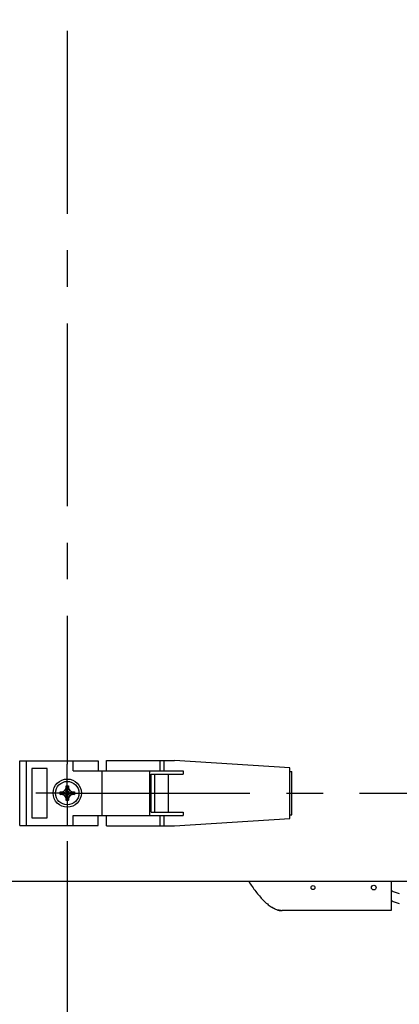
# Model space of a CAD drawing. Header units: inches. Extents: x 0 to 34, y 0 to 22.
# Tile 21 of 72: x 15 to 16.5, y 3.7 to 7.5. Entities that reach past the tile are written whole.
import ezdxf

# ---------------------------------------------------------------- set-up
doc = ezdxf.new("R2010")
doc.units = ezdxf.units.IN
doc.header["$LTSCALE"] = 1.87
doc.header["$MEASUREMENT"] = 0
doc.linetypes.add('CENTER', pattern=[0.6, 0.375, -0.075, 0.075, -0.075])
doc.layers.get('0').update_dxf_attribs({"linetype": 'CONTINUOUS'})
doc.layers.add('DEFAULT_1', color=7, linetype='CENTER')
doc.layers.add('DIMENSIONS', color=7, linetype='CONTINUOUS')
doc.styles.get("Standard").update_dxf_attribs({"font": 'txt', "width": 0.8})
doc.dimstyles.new('DIMSTYLE_2', dxfattribs={"dimtxt": 0.125, "dimasz": 0.18, "dimexe": 0.18, "dimexo": 0.0625, "dimgap": 0.09, "dimtad": 0, "dimtih": 1, "dimtoh": 1, "dimdec": 3, "dimlfac": 3, "dimzin": 4, "dimdsep": 46, "dimtxsty": 'STANDARD', "dimblk": '_FILLED', "dimblk1": '_FILLED', "dimblk2": '_FILLED', "dimcen": 0.09, "dimadec": 0, "dimazin": 0, "dimtp": 0.001, "dimtm": 0.001, "dimtfac": 1, "dimtdec": 3, "dimtofl": 0, "dimtmove": 0, "dimatfit": 3, "dimldrblk": '_FILLED', "dimfxl": 1, "dimtolj": 1, "dimtzin": 4, "dimarcsym": 0})

# ---------------------------------------------------------------- blocks, each defined once
blk = doc.blocks.new('_FILLED')
at = {"color": 0, "linetype": 'BYBLOCK'}
blk.add_solid([(0, 0), (-1, 0.174), (-1, -0.174)], dxfattribs=at)
blk = doc.blocks.new('*D16')
at = {"layer": 'DIMENSIONS', "color": 2, "linetype": 'CONTINUOUS'}
for p, q in [((15.1962, 4.3031), (15.1962, 3.1428)), ((19.4295, 4.3031), (19.4295, 3.1428)), ((15.1962, 3.2678), (16.73, 3.2678)), ((19.4295, 3.2678), (18.38, 3.2678))]:
    blk.add_line(p, q, dxfattribs=at)
at = {"layer": 'DIMENSIONS', "color": 2, "linetype": 'CONTINUOUS', "xscale": 0.18, "yscale": 0.18, "zscale": 0.18, "rotation": 180}
blk.add_blockref('_FILLED', (15.1962, 3.2678), dxfattribs=at)
at = {"layer": 'DIMENSIONS', "color": 2, "linetype": 'CONTINUOUS', "xscale": 0.18, "yscale": 0.18, "zscale": 0.18}
blk.add_blockref('_FILLED', (19.4295, 3.2678), dxfattribs=at)
at = {"layer": 'DIMENSIONS', "color": 2, "linetype": 'CONTINUOUS', "width": 0.8}
for s, p in [('12.700', (16.7925, 3.2053)), ('[', (17.5175, 3.2053)), ('322.58', (17.6175, 3.2053)), (']', (18.2175, 3.2053))]:
    blk.add_text(s, height=0.125, dxfattribs=at).set_placement(p)

msp = doc.modelspace()

# ---------------------------------------------------------------- linework, layer by layer
at = {"color": 7, "linetype": 'CONTINUOUS'}
for p, q in [((15.01455, 4.36266), (15.01455, 4.611)), ((15.01455, 4.611), (15.31471, 4.611)), ((15.04019, 4.36266), (15.04019, 4.611)), ((15.21931, 4.57266), (15.21931, 4.611)), ((15.31471, 4.611), (15.31471, 4.57266)), ((15.34721, 4.57266), (15.34721, 4.61183)), ((15.34722, 4.61183), (15.60757, 4.61183)), ((15.55317, 4.57233), (15.55317, 4.61183)), ((15.56867, 4.57233), (15.56867, 4.61183)), ((16.05016, 4.5845), (15.60757, 4.61183)), ((15.06019, 4.58183), (15.06019, 4.39183)), ((15.11952, 4.58183), (15.06019, 4.58183)), ((15.11952, 4.39183), (15.11952, 4.58183)), ((15.21931, 4.57266), (15.51321, 4.57266)), ((15.32985, 4.401), (15.32985, 4.57266)), ((15.51321, 4.57233), (15.64055, 4.57233)), ((15.51321, 4.40133), (15.51321, 4.57233)), ((15.64055, 4.57233), (15.64055, 4.55933)), ((16.05016, 4.38916), (16.05016, 4.5845)), ((16.05016, 4.57016), (16.05851, 4.57016)), ((16.05851, 4.4035), (16.05851, 4.57016)), ((15.51854, 4.55933), (15.64055, 4.55933)), ((15.51854, 4.41433), (15.51854, 4.55933)), ((15.53232, 4.41433), (15.53232, 4.55933)), ((15.58476, 4.41433), (15.58476, 4.55933)), ((15.17788, 4.4915), (15.18655, 4.4965)), ((15.18655, 4.4965), (15.19155, 4.50516)), ((15.18655, 4.4965), (15.20588, 4.47716)), ((15.18655, 4.47716), (15.20588, 4.4965)), ((15.19155, 4.50516), (15.19155, 4.5141)), ((15.20088, 4.4685), (15.19155, 4.50516)), ((15.19155, 4.4685), (15.20088, 4.50516)), ((15.20086, 4.45926), (15.19156, 4.5144)), ((15.19156, 4.45926), (15.20086, 4.5144)), ((15.20088, 4.5141), (15.20088, 4.50516)), ((15.20088, 4.50516), (15.20588, 4.4965)), ((15.20588, 4.4965), (15.21455, 4.4915)), ((15.16864, 4.49148), (15.22378, 4.48218)), ((15.16864, 4.48218), (15.22378, 4.49148)), ((15.16894, 4.4915), (15.17788, 4.4915)), ((15.17788, 4.48216), (15.16894, 4.48216)), ((15.17788, 4.4915), (15.21455, 4.48216)), ((15.17788, 4.48216), (15.21455, 4.4915)), ((15.18655, 4.47716), (15.17788, 4.48216)), ((15.19155, 4.4685), (15.18655, 4.47716)), ((15.19155, 4.45956), (15.19155, 4.4685)), ((15.20588, 4.47716), (15.20088, 4.4685)), ((15.20088, 4.4685), (15.20088, 4.45956)), ((15.21455, 4.48216), (15.20588, 4.47716)), ((15.21455, 4.4915), (15.22348, 4.4915)), ((15.22348, 4.48216), (15.21455, 4.48216)), ((15.06019, 4.39183), (15.11952, 4.39183)), ((15.21931, 4.401), (15.51321, 4.401)), ((15.21931, 4.36266), (15.21931, 4.401)), ((15.31471, 4.36266), (15.31471, 4.401)), ((15.34721, 4.36183), (15.34721, 4.401)), ((15.51321, 4.40133), (15.64055, 4.40133)), ((15.51854, 4.41433), (15.64055, 4.41433)), ((15.55317, 4.36183), (15.55317, 4.40133)), ((15.56867, 4.36183), (15.56867, 4.40133)), ((15.60757, 4.36183), (16.05016, 4.38916)), ((15.64055, 4.41433), (15.64055, 4.40133)), ((16.05016, 4.4035), (16.05851, 4.4035)), ((15.01455, 4.36266), (15.31471, 4.36266)), ((15.34722, 4.36183), (15.60757, 4.36183)), ((20.25327, 4.14784), (14.89288, 4.14784)), ((16.43958, 4.14783), (16.43958, 4.03616)), ((16.43958, 4.03616), (16.02132, 4.03616))]:
    msp.add_line(p, q, dxfattribs=at)
for centre, radius in [((15.19621, 4.48683), 0.05417), ((15.19621, 4.48683), 0.045), ((16.13958, 4.1245), 0.0075), ((16.37291, 4.1245), 0.00917)]:
    msp.add_circle(centre, radius, dxfattribs=at)
for centre in [(16.48448, 4.18422), (16.48448, 4.14589)]:
    msp.add_arc(centre, 0.08333, 237.28195, 260.62743, dxfattribs=at)
for points, knots in [([(15.19155, 4.5141), (15.19155, 4.51415), (15.19156, 4.51425), (15.19156, 4.51435), (15.19156, 4.5144)], [0, 0, 0, 0, 0.4997501, 1, 1, 1, 1]), ([(15.19156, 4.5144), (15.19208, 4.51442), (15.19311, 4.51446), (15.19466, 4.51449), (15.19569, 4.5145), (15.19621, 4.5145)], [0, 0, 0, 0, 0.3315646, 0.6648496, 1, 1, 1, 1]), ([(15.19621, 4.5145), (15.19673, 4.5145), (15.19777, 4.51449), (15.19932, 4.51446), (15.20035, 4.51442), (15.20086, 4.5144)], [0, 0, 0, 0, 0.3350793, 0.6683532, 1, 1, 1, 1]), ([(15.20086, 4.5144), (15.20087, 4.51435), (15.20087, 4.51425), (15.20088, 4.51415), (15.20088, 4.5141)], [0, 0, 0, 0, 0.5002591, 1, 1, 1, 1]), ([(15.16864, 4.48218), (15.1686, 4.48321), (15.16854, 4.48528), (15.16854, 4.48838), (15.1686, 4.49045), (15.16864, 4.49148)], [0, 0, 0, 0, 0.332853, 0.6671471, 1, 1, 1, 1]), ([(15.16864, 4.49148), (15.16869, 4.49148), (15.16879, 4.49149), (15.16889, 4.4915), (15.16894, 4.4915)], [0, 0, 0, 0, 0.5002591, 1, 1, 1, 1]), ([(15.16894, 4.48216), (15.16889, 4.48217), (15.16879, 4.48217), (15.16869, 4.48218), (15.16864, 4.48218)], [0, 0, 0, 0, 0.4997506, 1, 1, 1, 1]), ([(15.19156, 4.45926), (15.19156, 4.45931), (15.19156, 4.45941), (15.19155, 4.45951), (15.19155, 4.45956)], [0, 0, 0, 0, 0.5002591, 1, 1, 1, 1]), ([(15.19621, 4.45916), (15.19569, 4.45916), (15.19466, 4.45917), (15.19311, 4.4592), (15.19208, 4.45924), (15.19156, 4.45926)], [0, 0, 0, 0, 0.3350793, 0.6683532, 1, 1, 1, 1]), ([(15.20086, 4.45926), (15.20035, 4.45924), (15.19932, 4.4592), (15.19777, 4.45917), (15.19673, 4.45916), (15.19621, 4.45916)], [0, 0, 0, 0, 0.3315646, 0.6648496, 1, 1, 1, 1]), ([(15.20088, 4.45956), (15.20088, 4.45951), (15.20087, 4.45941), (15.20087, 4.45931), (15.20086, 4.45926)], [0, 0, 0, 0, 0.4997495, 1, 1, 1, 1]), ([(15.22348, 4.4915), (15.22353, 4.4915), (15.22363, 4.49149), (15.22373, 4.49148), (15.22378, 4.49148)], [0, 0, 0, 0, 0.4997501, 1, 1, 1, 1]), ([(15.22378, 4.48218), (15.22373, 4.48218), (15.22363, 4.48217), (15.22353, 4.48217), (15.22348, 4.48216)], [0, 0, 0, 0, 0.5001629, 1, 1, 1, 1]), ([(15.22378, 4.49148), (15.22383, 4.49045), (15.22388, 4.48838), (15.22388, 4.48528), (15.22383, 4.48321), (15.22378, 4.48218)], [0, 0, 0, 0, 0.332853, 0.6671471, 1, 1, 1, 1]), ([(15.89291, 4.14783), (15.90151, 4.13465), (15.9148, 4.11559), (15.93363, 4.09222), (15.94843, 4.07596), (15.96347, 4.0619), (15.97396, 4.05397), (15.97907, 4.05065)], [0, 0, 0, 0, 0.3402557, 0.5103836, 0.6805114, 0.8506393, 1, 1, 1, 1]), ([(15.97907, 4.05065), (15.97978, 4.05019), (15.98193, 4.04882), (15.98412, 4.04751), (15.98561, 4.04668)], [0, 0, 0, 0, 0.3314393, 1, 1, 1, 1]), ([(15.98561, 4.04668), (15.98714, 4.04582), (15.99175, 4.04337), (15.99974, 4.0399), (16.00996, 4.03699), (16.01739, 4.03616), (16.02132, 4.03616)], [0, 0, 0, 0, 0.1447015, 0.429801, 0.7149005, 1, 1, 1, 1]), ([(15.99353, 4.04266), (15.99243, 4.04315), (15.98975, 4.04443), (15.98714, 4.04582), (15.98561, 4.04668)], [0, 0, 0, 0, 0.4067848, 1, 1, 1, 1]), ([(16.01052, 4.03719), (16.01039, 4.03721), (16.00957, 4.03737), (16.00876, 4.03754), (16.00809, 4.03769)], [0, 0, 0, 0, 0.1656995, 1, 1, 1, 1])]:
    msp.add_open_spline(points, degree=3, knots=knots, dxfattribs=at)
for points in [[(15.97907, 4.05065), (15.97905, 4.05066), (15.97903, 4.05068), (15.979, 4.05069)], [(15.98194, 4.04884), (15.98175, 4.04895), (15.98156, 4.04907), (15.98138, 4.04918)], [(15.98357, 4.04785), (15.98303, 4.04818), (15.98248, 4.0485), (15.98194, 4.04884)], [(15.98561, 4.04668), (15.98505, 4.04699), (15.98449, 4.04731), (15.98394, 4.04764)], [(16.00175, 4.03945), (16.00122, 4.03963), (16.0007, 4.0398), (16.00018, 4.03999)], [(16.00809, 4.03769), (16.00731, 4.03787), (16.00655, 4.03806), (16.00579, 4.03826)], [(16.01286, 4.0368), (16.01207, 4.03691), (16.01129, 4.03704), (16.01052, 4.03719)], [(16.01459, 4.03657), (16.01401, 4.03663), (16.01343, 4.03671), (16.01286, 4.0368)], [(16.017, 4.03633), (16.01619, 4.03639), (16.01539, 4.03647), (16.01459, 4.03657)]]:
    msp.add_open_spline(points, degree=3, dxfattribs=at)
at = {"layer": 'DEFAULT_1', "color": 2, "linetype": 'CENTER'}
for p, q in [((15.19621, 9.65486), (15.19621, 4.59744)), ((15.19621, 4.48683), (15.19621, 4.59744)), ((15.19621, 4.48683), (15.07496, 4.48683)), ((15.19621, 4.48683), (19.3083, 4.48683)), ((15.19621, 4.48683), (15.19621, 4.36558))]:
    msp.add_line(p, q, dxfattribs=at)

# ---------------------------------------------------------------- dimensions: what is measured, and where the dimension line sits
at = {"layer": 'DIMENSIONS', "color": 2, "linetype": 'CONTINUOUS'}
dim = msp.add_linear_dim(base=(19.42955, 3.26783), p1=(15.19621, 4.30308), p2=(19.42955, 4.30308), dimstyle='DIMSTYLE_2', dxfattribs=at)
dim.commit()
dim.dimension.update_dxf_attribs({"geometry": '*D16', "text_midpoint": (17.555, 3.26783), "dimtype": 160})

doc.saveas('drawing.dxf')
